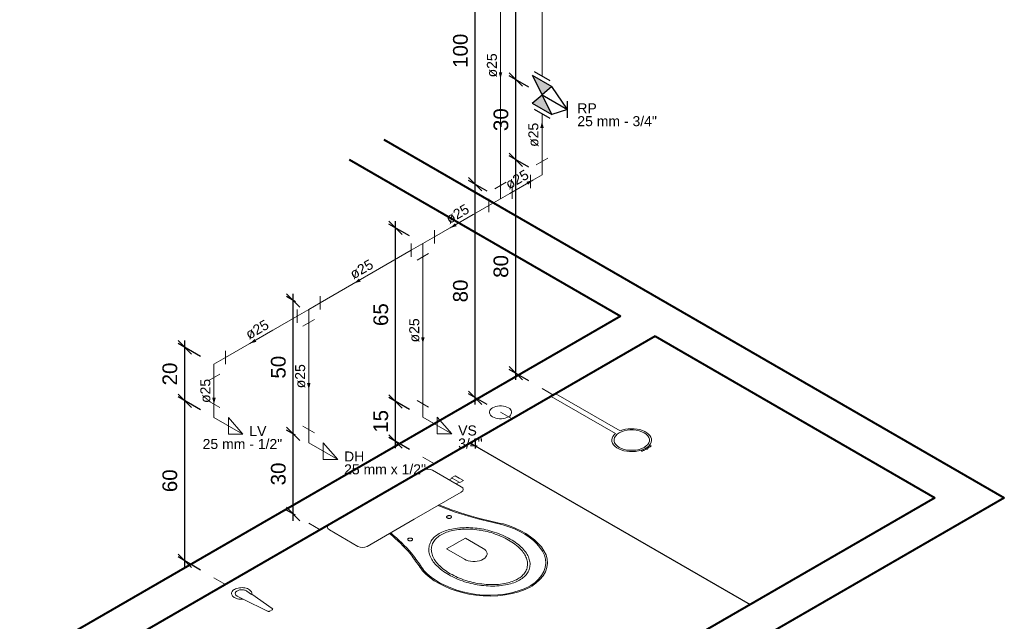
# Model space of a CAD drawing. Header units: millimetres. Extents: x -1906.6 to -1891.9, y -4206.1 to -4183.
# Tile 2 of 3: x -1906.6 to -1891.9, y -4200.2 to -4191.2. Entities that reach past the tile are written whole.
import ezdxf

# ---------------------------------------------------------------- set-up
doc = ezdxf.new("R2010")
doc.units = ezdxf.units.MM
doc.header["$MEASUREMENT"] = 0
for name, color, linetype, lineweight in [('AF-Condutos', 4, 'Continuous', 5), ('AF-Conexões', 9, 'Continuous', 5), ('AF-Sentido conduto', 9, 'Continuous', 5), ('AF-Textos conduto', 7, 'Continuous', 5), ('Cotas', 1, 'Continuous', 5), ('MB_ALVENARIA', 7, 'Continuous', 40), ('MB_MOBILIÁRIO', 8, 'Continuous', 13), ('Nível 1', 7, 'Continuous', 5), ('Texto da cota', 7, 'Continuous', 5), ('Textos', 7, 'Continuous', 5)]:
    doc.layers.add(name, color=color, linetype=linetype, lineweight=lineweight)
for name, color, linetype in [('ARQ-PISO', 8, 'Continuous'), ('Simbolos', 5, 'Continuous'), ('Simbolos_int', 2, 'Continuous')]:
    doc.layers.add(name, color=color, linetype=linetype)
doc.styles.add('Arial', font='arial.ttf')
doc.dimstyles.new('UM_25.000000', dxfattribs={"dimtxt": 0.18, "dimasz": 0.2, "dimexe": 0.1, "dimexo": 0.2, "dimgap": 0, "dimtad": 1, "dimtih": 1, "dimtoh": 1, "dimdec": 1, "dimlfac": 25, "dimzin": 0, "dimdsep": 46, "dimtxsty": 'Standard', "dimcen": 0.09, "dimdle": 0.1, "dimadec": 1, "dimazin": 2, "dimtfac": 1, "dimtdec": 4, "dimtofl": 0, "dimtmove": 0, "dimatfit": 3, "dimfxl": 1, "dimtolj": 1, "dimarcsym": 0})

# ---------------------------------------------------------------- blocks, each defined once
blk = doc.blocks.new('_Oblique')
at = {"color": 0, "linetype": 'ByBlock', "lineweight": -2}
blk.add_line((-0.5, -0.5), (0.5, 0.5), dxfattribs=at)
blk = doc.blocks.new('*D6')
at = {"layer": 'Cotas', "color": 0, "lineweight": -2, "transparency": 16777216}
for p, q in [((-1903.922, -4197.04), (-1904.261, -4196.844)), ((-1904.161, -4199.402), (-1904.161, -4196.802)), ((-1903.922, -4199.44), (-1904.261, -4199.244))]:
    blk.add_line(p, q, dxfattribs=at)
at = {"layer": 'Defpoints', "color": 0, "transparency": 16777216}
for p in [(-1904.161, -4196.902), (-1903.722, -4197.155), (-1903.722, -4199.555)]:
    blk.add_point(p, dxfattribs=at)
at = {"layer": 'Cotas', "color": 0, "lineweight": -2, "transparency": 16777216, "xscale": 0.2, "yscale": 0.2, "zscale": 0.2}
for p, rotation in [((-1904.161, -4196.902), 90), ((-1904.161, -4199.302), 270)]:
    blk.add_blockref('_Oblique', p, dxfattribs=dict(at, rotation=rotation))
blk = doc.blocks.new('*D7')
at = {"layer": 'Cotas', "color": 0, "lineweight": -2, "transparency": 16777216}
for p, q in [((-1904.161, -4197.002), (-1904.161, -4196.002)), ((-1903.922, -4196.24), (-1904.261, -4196.044)), ((-1903.922, -4197.04), (-1904.261, -4196.844))]:
    blk.add_line(p, q, dxfattribs=at)
at = {"layer": 'Defpoints', "color": 0, "transparency": 16777216}
for p in [(-1904.161, -4196.102), (-1903.722, -4196.355), (-1903.722, -4197.155)]:
    blk.add_point(p, dxfattribs=at)
at = {"layer": 'Cotas', "color": 0, "lineweight": -2, "transparency": 16777216, "xscale": 0.2, "yscale": 0.2, "zscale": 0.2}
for p, rotation in [((-1904.161, -4196.102), 90), ((-1904.161, -4196.902), 270)]:
    blk.add_blockref('_Oblique', p, dxfattribs=dict(at, rotation=rotation))
blk = doc.blocks.new('*D8')
at = {"layer": 'Cotas', "color": 0, "lineweight": -2, "transparency": 16777216}
for p, q in [((-1902.501, -4197.42), (-1902.635, -4197.342)), ((-1902.535, -4198.7), (-1902.535, -4197.3)), ((-1902.501, -4198.62), (-1902.635, -4198.542))]:
    blk.add_line(p, q, dxfattribs=at)
at = {"layer": 'Defpoints', "color": 0, "transparency": 16777216}
for p in [(-1902.535, -4197.4), (-1902.301, -4197.535), (-1902.301, -4198.735)]:
    blk.add_point(p, dxfattribs=at)
at = {"layer": 'Cotas', "color": 0, "lineweight": -2, "transparency": 16777216, "xscale": 0.2, "yscale": 0.2, "zscale": 0.2}
for p, rotation in [((-1902.535, -4197.4), 90), ((-1902.535, -4198.6), 270)]:
    blk.add_blockref('_Oblique', p, dxfattribs=dict(at, rotation=rotation))
blk = doc.blocks.new('*D9')
at = {"layer": 'Cotas', "color": 0, "lineweight": -2, "transparency": 16777216}
for p, q in [((-1902.501, -4195.42), (-1902.635, -4195.342)), ((-1902.535, -4197.5), (-1902.535, -4195.3)), ((-1902.501, -4197.42), (-1902.635, -4197.342))]:
    blk.add_line(p, q, dxfattribs=at)
at = {"layer": 'Defpoints', "color": 0, "transparency": 16777216}
for p in [(-1902.535, -4195.4), (-1902.301, -4195.535), (-1902.301, -4197.535)]:
    blk.add_point(p, dxfattribs=at)
at = {"layer": 'Cotas', "color": 0, "lineweight": -2, "transparency": 16777216, "xscale": 0.2, "yscale": 0.2, "zscale": 0.2}
for p, rotation in [((-1902.535, -4195.4), 90), ((-1902.535, -4197.4), 270)]:
    blk.add_blockref('_Oblique', p, dxfattribs=dict(at, rotation=rotation))
blk = doc.blocks.new('*D10')
at = {"layer": 'Cotas', "color": 0, "lineweight": -2, "transparency": 16777216}
for p, q in [((-1900.791, -4197.032), (-1901.1, -4196.854)), ((-1901, -4197.612), (-1901, -4196.812)), ((-1900.791, -4197.632), (-1901.1, -4197.454))]:
    blk.add_line(p, q, dxfattribs=at)
at = {"layer": 'Defpoints', "color": 0, "transparency": 16777216}
for p in [(-1901, -4196.912), (-1900.591, -4197.148), (-1900.591, -4197.748)]:
    blk.add_point(p, dxfattribs=at)
at = {"layer": 'Cotas', "color": 0, "lineweight": -2, "transparency": 16777216, "xscale": 0.2, "yscale": 0.2, "zscale": 0.2}
for p, rotation in [((-1901, -4196.912), 90), ((-1901, -4197.512), 270)]:
    blk.add_blockref('_Oblique', p, dxfattribs=dict(at, rotation=rotation))
blk = doc.blocks.new('*D11')
at = {"layer": 'Cotas', "color": 0, "lineweight": -2, "transparency": 16777216}
for p, q in [((-1900.791, -4194.432), (-1901.1, -4194.254)), ((-1901, -4197.012), (-1901, -4194.212)), ((-1900.791, -4197.032), (-1901.1, -4196.854))]:
    blk.add_line(p, q, dxfattribs=at)
at = {"layer": 'Defpoints', "color": 0, "transparency": 16777216}
for p in [(-1901, -4194.312), (-1900.591, -4194.548), (-1900.591, -4197.148)]:
    blk.add_point(p, dxfattribs=at)
at = {"layer": 'Cotas', "color": 0, "lineweight": -2, "transparency": 16777216, "xscale": 0.2, "yscale": 0.2, "zscale": 0.2}
for p, rotation in [((-1901, -4194.312), 90), ((-1901, -4196.912), 270)]:
    blk.add_blockref('_Oblique', p, dxfattribs=dict(at, rotation=rotation))
blk = doc.blocks.new('*D12')
at = {"layer": 'Cotas', "color": 0, "lineweight": -2, "transparency": 16777216}
for p, q in [((-1899.627, -4193.761), (-1899.906, -4193.6)), ((-1899.806, -4196.957), (-1899.806, -4193.557)), ((-1899.627, -4196.961), (-1899.906, -4196.8))]:
    blk.add_line(p, q, dxfattribs=at)
at = {"layer": 'Defpoints', "color": 0, "transparency": 16777216}
for p in [(-1899.806, -4193.657), (-1899.427, -4193.876), (-1899.427, -4197.076)]:
    blk.add_point(p, dxfattribs=at)
at = {"layer": 'Cotas', "color": 0, "lineweight": -2, "transparency": 16777216, "xscale": 0.2, "yscale": 0.2, "zscale": 0.2}
for p, rotation in [((-1899.806, -4193.657), 90), ((-1899.806, -4196.857), 270)]:
    blk.add_blockref('_Oblique', p, dxfattribs=dict(at, rotation=rotation))
blk = doc.blocks.new('*D13')
at = {"layer": 'Cotas', "color": 0, "lineweight": -2, "transparency": 16777216}
for p, q in [((-1899.627, -4189.761), (-1899.906, -4189.6)), ((-1899.806, -4193.757), (-1899.806, -4189.557)), ((-1899.627, -4193.761), (-1899.906, -4193.6))]:
    blk.add_line(p, q, dxfattribs=at)
at = {"layer": 'Defpoints', "color": 0, "transparency": 16777216}
for p in [(-1899.806, -4189.657), (-1899.427, -4189.876), (-1899.427, -4193.876)]:
    blk.add_point(p, dxfattribs=at)
at = {"layer": 'Cotas', "color": 0, "lineweight": -2, "transparency": 16777216, "xscale": 0.2, "yscale": 0.2, "zscale": 0.2}
for p, rotation in [((-1899.806, -4189.657), 90), ((-1899.806, -4193.657), 270)]:
    blk.add_blockref('_Oblique', p, dxfattribs=dict(at, rotation=rotation))
blk = doc.blocks.new('*D15')
at = {"layer": 'Cotas', "color": 0, "lineweight": -2, "transparency": 16777216}
for p, q in [((-1899.199, -4196.59), (-1899.199, -4193.19)), ((-1899.005, -4193.402), (-1899.299, -4193.232)), ((-1899.005, -4196.602), (-1899.299, -4196.432))]:
    blk.add_line(p, q, dxfattribs=at)
at = {"layer": 'Defpoints', "color": 0, "transparency": 16777216}
for p in [(-1899.199, -4193.29), (-1898.805, -4193.517), (-1898.805, -4196.717)]:
    blk.add_point(p, dxfattribs=at)
at = {"layer": 'Cotas', "color": 0, "lineweight": -2, "transparency": 16777216, "xscale": 0.2, "yscale": 0.2, "zscale": 0.2}
for p, rotation in [((-1899.199, -4193.29), 90), ((-1899.199, -4196.49), 270)]:
    blk.add_blockref('_Oblique', p, dxfattribs=dict(at, rotation=rotation))
blk = doc.blocks.new('*D16')
at = {"layer": 'Cotas', "color": 0, "lineweight": -2, "transparency": 16777216}
for p, q in [((-1899.005, -4192.202), (-1899.299, -4192.032)), ((-1899.199, -4193.39), (-1899.199, -4191.99)), ((-1899.005, -4193.402), (-1899.299, -4193.232))]:
    blk.add_line(p, q, dxfattribs=at)
at = {"layer": 'Defpoints', "color": 0, "transparency": 16777216}
for p in [(-1899.199, -4192.09), (-1898.805, -4192.317), (-1898.805, -4193.517)]:
    blk.add_point(p, dxfattribs=at)
at = {"layer": 'Cotas', "color": 0, "lineweight": -2, "transparency": 16777216, "xscale": 0.2, "yscale": 0.2, "zscale": 0.2}
for p, rotation in [((-1899.199, -4192.09), 90), ((-1899.199, -4193.29), 270)]:
    blk.add_blockref('_Oblique', p, dxfattribs=dict(at, rotation=rotation))
blk = doc.blocks.new('*D17')
at = {"layer": 'Cotas', "color": 0, "lineweight": -2, "transparency": 16777216}
for p, q in [((-1899.005, -4188.202), (-1899.299, -4188.032)), ((-1899.199, -4192.19), (-1899.199, -4187.99)), ((-1899.005, -4192.202), (-1899.299, -4192.032))]:
    blk.add_line(p, q, dxfattribs=at)
at = {"layer": 'Defpoints', "color": 0, "transparency": 16777216}
for p in [(-1899.199, -4188.09), (-1898.805, -4188.317), (-1898.805, -4192.317)]:
    blk.add_point(p, dxfattribs=at)
at = {"layer": 'Cotas', "color": 0, "lineweight": -2, "transparency": 16777216, "xscale": 0.2, "yscale": 0.2, "zscale": 0.2}
for p, rotation in [((-1899.199, -4188.09), 90), ((-1899.199, -4192.09), 270)]:
    blk.add_blockref('_Oblique', p, dxfattribs=dict(at, rotation=rotation))

msp = doc.modelspace()

# ---------------------------------------------------------------- hatches: boundary and pattern name
at = {"layer": 'AF-Sentido conduto', "linetype": 'Continuous'}
for points in [[(-1899.4274, -4192.076), (-1899.4015, -4191.9795), (-1899.4533, -4191.9795)], [(-1898.8055, -4192.717), (-1898.8314, -4192.8136), (-1898.7796, -4192.8136)], [(-1898.9432, -4193.5965), (-1899.0398, -4193.6224), (-1899.0139, -4193.6672)], [(-1900.1825, -4194.312), (-1900.0859, -4194.2861), (-1900.1118, -4194.2413)], [(-1901.6193, -4195.1415), (-1901.5227, -4195.1156), (-1901.5486, -4195.0708)], [(-1903.1846, -4196.0453), (-1903.088, -4196.0194), (-1903.1139, -4195.9746)], [(-1900.5912, -4196.048), (-1900.5653, -4195.9514), (-1900.6171, -4195.9514)], [(-1902.301, -4196.7351), (-1902.2751, -4196.6385), (-1902.3269, -4196.6385)], [(-1903.7218, -4196.9554), (-1903.696, -4196.8588), (-1903.7477, -4196.8588)]]:
    msp.add_hatch(color=256, dxfattribs=at).paths.add_polyline_path(points)
at = {"layer": 'Simbolos', "linetype": 'Continuous'}
for points in [[(-1898.9507, -4192.0231), (-1898.6597, -4192.1911), (-1898.8049, -4192.3173)], [(-1898.8049, -4192.3173), (-1898.9507, -4192.4431), (-1898.6597, -4192.6111)]]:
    msp.add_hatch(color=256, dxfattribs=at).paths.add_polyline_path(points)

# ---------------------------------------------------------------- linework, layer by layer
at = {"layer": 'AF-Condutos'}
for p, q in [((-1898.8055, -4192.0342), (-1898.8055, -4188.517)), ((-1899.4274, -4190.1588), (-1899.4274, -4193.676)), ((-1898.8055, -4193.317), (-1898.8055, -4192.5998)), ((-1899.2542, -4193.776), (-1898.9787, -4193.617)), ((-1899.6006, -4193.976), (-1900.418, -4194.448)), ((-1900.7644, -4194.648), (-1902.1278, -4195.4351)), ((-1900.5912, -4194.748), (-1900.5912, -4196.948)), ((-1902.4742, -4195.6351), (-1903.5486, -4196.2554)), ((-1902.301, -4195.7351), (-1902.301, -4197.3351)), ((-1903.7218, -4196.5554), (-1903.7218, -4196.9554))]:
    msp.add_line(p, q, dxfattribs=at)
at = {"layer": 'AF-Conexões'}
for p, q in [((-1898.7189, -4193.267), (-1898.8921, -4193.367)), ((-1898.8055, -4193.517), (-1898.8055, -4193.317)), ((-1898.9787, -4193.517), (-1898.9787, -4193.717)), ((-1898.8055, -4193.517), (-1898.9787, -4193.617)), ((-1899.3408, -4193.626), (-1899.514, -4193.726)), ((-1899.4274, -4193.876), (-1899.4274, -4193.676)), ((-1899.4274, -4193.876), (-1899.2542, -4193.776)), ((-1899.2542, -4193.876), (-1899.2542, -4193.676)), ((-1899.6006, -4193.876), (-1899.6006, -4194.076)), ((-1899.4274, -4193.876), (-1899.6006, -4193.976)), ((-1900.418, -4194.548), (-1900.418, -4194.348)), ((-1900.7644, -4194.548), (-1900.7644, -4194.748)), ((-1900.5912, -4194.548), (-1900.7644, -4194.648)), ((-1900.5912, -4194.548), (-1900.418, -4194.448)), ((-1900.5912, -4194.548), (-1900.5912, -4194.748)), ((-1900.6778, -4194.798), (-1900.5046, -4194.698)), ((-1902.301, -4195.5351), (-1902.1278, -4195.4351)), ((-1902.1278, -4195.5351), (-1902.1278, -4195.3351)), ((-1902.4742, -4195.5351), (-1902.4742, -4195.7351)), ((-1902.301, -4195.5351), (-1902.4742, -4195.6351)), ((-1902.301, -4195.5351), (-1902.301, -4195.7351)), ((-1902.3876, -4195.7851), (-1902.2144, -4195.6851)), ((-1903.5486, -4196.3554), (-1903.5486, -4196.1554)), ((-1903.7218, -4196.3554), (-1903.5486, -4196.2554)), ((-1903.7218, -4196.3554), (-1903.7218, -4196.5554)), ((-1903.8084, -4196.6054), (-1903.6352, -4196.5054)), ((-1903.8084, -4196.9054), (-1903.6352, -4197.0054)), ((-1900.6778, -4196.898), (-1900.5046, -4196.998)), ((-1903.7218, -4197.1554), (-1903.7218, -4196.9554)), ((-1900.5912, -4197.148), (-1900.5912, -4196.948)), ((-1903.7218, -4197.1554), (-1903.2888, -4197.4054)), ((-1903.2888, -4197.4054), (-1903.5053, -4197.1554)), ((-1903.5053, -4197.1554), (-1903.5053, -4197.4054)), ((-1900.5912, -4197.148), (-1900.1582, -4197.398)), ((-1900.1582, -4197.398), (-1900.3747, -4197.148)), ((-1900.3747, -4197.148), (-1900.3747, -4197.398)), ((-1902.3876, -4197.2851), (-1902.2144, -4197.3851)), ((-1902.301, -4197.5351), (-1902.301, -4197.3351)), ((-1903.5053, -4197.4054), (-1903.2888, -4197.4054)), ((-1900.3747, -4197.398), (-1900.1582, -4197.398)), ((-1902.301, -4197.5351), (-1901.868, -4197.7851)), ((-1901.868, -4197.7851), (-1902.0845, -4197.5351)), ((-1902.0845, -4197.5351), (-1902.0845, -4197.7851)), ((-1902.0845, -4197.7851), (-1901.868, -4197.7851))]:
    msp.add_line(p, q, dxfattribs=at)
at = {"layer": 'AF-Sentido conduto'}
for points in [[(-1899.4274, -4191.676), (-1899.4274, -4192.076)], [(-1898.8055, -4193.117), (-1898.8055, -4192.717)], [(-1899.2896, -4193.7965), (-1898.9432, -4193.5965)], [(-1899.8361, -4194.112), (-1900.1825, -4194.312)], [(-1901.2729, -4194.9415), (-1901.6193, -4195.1415)], [(-1900.5912, -4195.648), (-1900.5912, -4196.048)], [(-1902.8382, -4195.8453), (-1903.1846, -4196.0453)], [(-1902.301, -4196.3351), (-1902.301, -4196.7351)], [(-1903.7218, -4196.5554), (-1903.7218, -4196.9554)]]:
    msp.add_lwpolyline(points, dxfattribs=at)
at = {"layer": 'ARQ-PISO'}
msp.add_lwpolyline([(-1899.8787, -4197.5366), (-1895.6871, -4199.9566)], dxfattribs=at)
at = {"layer": 'MB_ALVENARIA'}
for p, q in [((-1901.1758, -4192.9877), (-1891.8766, -4198.3566)), ((-1901.6954, -4193.2877), (-1897.627, -4195.6366)), ((-1891.8766, -4198.3566), (-1902.5659, -4204.528))]:
    msp.add_line(p, q, dxfattribs=at)
for points in [[(-1897.627, -4195.6366), (-1906.6337, -4200.8366)], [(-1897.1074, -4195.9366), (-1905.5945, -4200.8366)], [(-1897.1074, -4195.9366), (-1892.9159, -4198.3566)], [(-1892.9159, -4198.3566), (-1901.4029, -4203.2566)]]:
    msp.add_lwpolyline(points, dxfattribs=at)
at = {"layer": 'MB_MOBILIÁRIO'}
for p, q in [((-1898.6667, -4196.8368), (-1898.5974, -4196.7968)), ((-1897.7032, -4197.3931), (-1898.6667, -4196.8368)), ((-1897.6339, -4197.3531), (-1898.5974, -4196.7968)), ((-1897.321, -4197.6448), (-1897.3078, -4197.6592)), ((-1897.2279, -4197.6275), (-1897.2503, -4197.6146)), ((-1897.2279, -4197.6275), (-1897.2503, -4197.6146)), ((-1897.1712, -4197.5805), (-1897.197, -4197.5727)), ((-1900.5841, -4197.9438), (-1901.995, -4198.7585)), ((-1903.3635, -4199.8364), (-1903.2839, -4199.8757)), ((-1903.2285, -4199.7584), (-1903.1605, -4199.8043)), ((-1903.1565, -4199.8033), (-1902.8476, -4200.0155)), ((-1903.2839, -4199.8757), (-1902.9184, -4200.0563)), ((-1902.8489, -4200.0346), (-1902.8851, -4200.0556))]:
    msp.add_line(p, q, dxfattribs=at)
for points in [[(-1897.6484, -4197.6013), (-1897.613, -4197.6184), (-1897.5729, -4197.6318), (-1897.5295, -4197.6409), (-1897.484, -4197.6455), (-1897.4378, -4197.6455), (-1897.3922, -4197.6409), (-1897.3488, -4197.6318), (-1897.3088, -4197.6184), (-1897.2734, -4197.6013), (-1897.2437, -4197.5808), (-1897.2205, -4197.5577), (-1897.2047, -4197.5326), (-1897.1967, -4197.5064), (-1897.1967, -4197.4797), (-1897.2047, -4197.4534), (-1897.2205, -4197.4283), (-1897.2437, -4197.4052), (-1897.2734, -4197.3848), (-1897.3088, -4197.3676), (-1897.3488, -4197.3543), (-1897.3922, -4197.3451), (-1897.4378, -4197.3405), (-1897.484, -4197.3405), (-1897.5295, -4197.3451), (-1897.5729, -4197.3543), (-1897.613, -4197.3676), (-1897.6484, -4197.3848), (-1897.6781, -4197.4052), (-1897.7012, -4197.4283), (-1897.717, -4197.4534), (-1897.725, -4197.4797), (-1897.725, -4197.5064), (-1897.717, -4197.5326), (-1897.7012, -4197.5577), (-1897.6781, -4197.5808), (-1897.6484, -4197.6013)], [(-1897.197, -4197.5727), (-1897.1795, -4197.5493), (-1897.1682, -4197.5246), (-1897.1633, -4197.4993), (-1897.165, -4197.4738), (-1897.1731, -4197.4487), (-1897.1876, -4197.4246), (-1897.2082, -4197.402), (-1897.2343, -4197.3815), (-1897.2653, -4197.3633), (-1897.3007, -4197.3481), (-1897.3396, -4197.336), (-1897.3812, -4197.3273), (-1897.4245, -4197.3224), (-1897.4687, -4197.3211), (-1897.5126, -4197.3237), (-1897.5554, -4197.33), (-1897.5962, -4197.3398), (-1897.6339, -4197.3531)], [(-1897.7032, -4197.3931), (-1897.7262, -4197.415), (-1897.7433, -4197.4385), (-1897.7542, -4197.4633), (-1897.7586, -4197.4888), (-1897.7564, -4197.5143), (-1897.7476, -4197.5394), (-1897.7325, -4197.5634), (-1897.7114, -4197.5859), (-1897.6848, -4197.6063), (-1897.6532, -4197.6243), (-1897.6174, -4197.6393), (-1897.5781, -4197.6511), (-1897.5361, -4197.6594), (-1897.4926, -4197.664), (-1897.4483, -4197.6648), (-1897.4043, -4197.6618), (-1897.3616, -4197.6551), (-1897.321, -4197.6448)], [(-1897.321, -4197.6448), (-1897.3038, -4197.6391), (-1897.2873, -4197.6327), (-1897.2716, -4197.6257), (-1897.2567, -4197.6182), (-1897.2427, -4197.61), (-1897.2297, -4197.6014), (-1897.2177, -4197.5922), (-1897.2068, -4197.5827), (-1897.197, -4197.5727)], [(-1897.2279, -4197.6275), (-1897.2375, -4197.6299), (-1897.247, -4197.6327), (-1897.2562, -4197.6357), (-1897.265, -4197.639), (-1897.2736, -4197.6425), (-1897.2817, -4197.6464), (-1897.2895, -4197.6505), (-1897.2969, -4197.6548), (-1897.3039, -4197.6594)], [(-1897.1708, -4197.5828), (-1897.179, -4197.5868), (-1897.1868, -4197.5912), (-1897.1942, -4197.5957), (-1897.2011, -4197.6005), (-1897.2075, -4197.6056), (-1897.2134, -4197.6108), (-1897.2188, -4197.6162), (-1897.2236, -4197.6218), (-1897.2279, -4197.6275)], [(-1897.1708, -4197.5828), (-1897.1706, -4197.5827), (-1897.1704, -4197.5826), (-1897.1703, -4197.5824), (-1897.1702, -4197.5823), (-1897.1701, -4197.5822), (-1897.17, -4197.582), (-1897.17, -4197.5819), (-1897.1699, -4197.5817), (-1897.1699, -4197.5816), (-1897.17, -4197.5814), (-1897.1701, -4197.5813), (-1897.1702, -4197.5811), (-1897.1703, -4197.581), (-1897.1704, -4197.5809), (-1897.1706, -4197.5808), (-1897.1708, -4197.5807), (-1897.171, -4197.5806), (-1897.1712, -4197.5805)], [(-1897.3078, -4197.6592), (-1897.3077, -4197.6593), (-1897.3075, -4197.6594), (-1897.3073, -4197.6595), (-1897.3071, -4197.6596), (-1897.3069, -4197.6597), (-1897.3067, -4197.6598), (-1897.3065, -4197.6598), (-1897.3062, -4197.6599), (-1897.3059, -4197.6599), (-1897.3057, -4197.6599), (-1897.3054, -4197.6599), (-1897.3052, -4197.6599), (-1897.3049, -4197.6598), (-1897.3047, -4197.6598), (-1897.3045, -4197.6597), (-1897.3042, -4197.6596), (-1897.3041, -4197.6595), (-1897.3039, -4197.6594)], [(-1900.5841, -4197.9438), (-1900.5841, -4197.9438), (-1900.5518, -4197.931), (-1900.5146, -4197.9267), (-1900.4774, -4197.931), (-1900.4452, -4197.9438), (-1900.0162, -4198.1915), (-1900.0162, -4198.1915), (-1899.9939, -4198.2101), (-1899.9864, -4198.2316), (-1899.9939, -4198.2531), (-1900.0162, -4198.2717), (-1900.7204, -4198.6783)], [(-1900.036, -4198.1285), (-1899.984, -4198.0985), (-1900.046, -4198.0627), (-1900.1079, -4198.0269), (-1900.16, -4198.0569), (-1900.1501, -4198.0627), (-1900.1947, -4198.0884)], [(-1900.1501, -4198.0627), (-1900.046, -4198.1228)], [(-1900.046, -4198.1228), (-1900.0906, -4198.1486)], [(-1900.036, -4198.1285), (-1900.046, -4198.1228)], [(-1900.3634, -4198.475), (-1900.3634, -4198.475), (-1900.3665, -4198.4739)], [(-1900.3634, -4198.475), (-1900.3005, -4198.5), (-1900.2368, -4198.5243), (-1900.1722, -4198.5478), (-1900.1069, -4198.5706), (-1900.0407, -4198.5925), (-1899.9738, -4198.6138), (-1899.9061, -4198.6342), (-1899.8378, -4198.6538), (-1899.7687, -4198.6726)], [(-1900.35, -4198.464), (-1900.2875, -4198.4889), (-1900.2242, -4198.513), (-1900.16, -4198.5364), (-1900.0951, -4198.559), (-1900.0293, -4198.5809), (-1899.9628, -4198.6019), (-1899.8956, -4198.6222), (-1899.8276, -4198.6417), (-1899.759, -4198.6604)], [(-1901.995, -4198.7585), (-1901.995, -4198.7585), (-1902.0173, -4198.7771), (-1902.0223, -4198.7971), (-1902.0149, -4198.8186), (-1901.9925, -4198.8372), (-1901.5635, -4199.0849), (-1901.5635, -4199.0849), (-1901.5313, -4199.0978), (-1901.4941, -4199.1021), (-1901.4594, -4199.0992), (-1901.4272, -4199.0863), (-1900.7204, -4198.6783)], [(-1900.2245, -4198.6597), (-1900.2196, -4198.6621), (-1900.214, -4198.6639), (-1900.208, -4198.6652), (-1900.2017, -4198.6658), (-1900.1952, -4198.6658), (-1900.1889, -4198.6652), (-1900.1829, -4198.6639), (-1900.1773, -4198.6621), (-1900.1724, -4198.6597), (-1900.1683, -4198.6568), (-1900.1651, -4198.6536), (-1900.1629, -4198.6501), (-1900.1618, -4198.6465), (-1900.1618, -4198.6428), (-1900.1629, -4198.6391), (-1900.1651, -4198.6357), (-1900.1683, -4198.6324), (-1900.1724, -4198.6296), (-1900.1773, -4198.6272), (-1900.1829, -4198.6254), (-1900.1889, -4198.6241), (-1900.1952, -4198.6235), (-1900.2017, -4198.6235), (-1900.208, -4198.6241), (-1900.214, -4198.6254), (-1900.2196, -4198.6272), (-1900.2245, -4198.6296), (-1900.2286, -4198.6324), (-1900.2318, -4198.6357), (-1900.234, -4198.6391), (-1900.2351, -4198.6428), (-1900.2351, -4198.6465), (-1900.234, -4198.6501), (-1900.2318, -4198.6536), (-1900.2286, -4198.6568), (-1900.2245, -4198.6597)], [(-1899.7687, -4198.6726), (-1899.727, -4198.6826), (-1899.6852, -4198.6926), (-1899.6434, -4198.7026), (-1899.6016, -4198.7126), (-1899.5598, -4198.7225), (-1899.518, -4198.7325), (-1899.4762, -4198.7424), (-1899.4344, -4198.7524), (-1899.3926, -4198.7623)], [(-1899.759, -4198.6604), (-1899.7174, -4198.6704), (-1899.6757, -4198.6804), (-1899.634, -4198.6903), (-1899.5923, -4198.7003), (-1899.5506, -4198.7102), (-1899.5089, -4198.7201), (-1899.4672, -4198.7301), (-1899.4255, -4198.74), (-1899.3837, -4198.7499)], [(-1900.346, -4198.8945), (-1900.3258, -4198.8834), (-1900.3045, -4198.873), (-1900.2823, -4198.8633), (-1900.2592, -4198.8543), (-1900.2353, -4198.8461), (-1900.2106, -4198.8386), (-1900.1852, -4198.8319), (-1900.1593, -4198.8261), (-1900.1328, -4198.8211), (-1900.1328, -4198.8211), (-1900.1328, -4198.8211), (-1900.1328, -4198.8211), (-1900.1014, -4198.8161), (-1900.0696, -4198.812), (-1900.0375, -4198.8088), (-1900.0052, -4198.8064), (-1899.9728, -4198.8049), (-1899.9402, -4198.8043), (-1899.9077, -4198.8046), (-1899.8752, -4198.8057), (-1899.8428, -4198.8077), (-1899.8428, -4198.8077), (-1899.8428, -4198.8077), (-1899.8428, -4198.8077), (-1899.8095, -4198.8106), (-1899.7764, -4198.8143), (-1899.7437, -4198.8187), (-1899.7112, -4198.8238), (-1899.6791, -4198.8296), (-1899.6474, -4198.8361), (-1899.6161, -4198.8434), (-1899.5854, -4198.8513), (-1899.5552, -4198.8599), (-1899.5552, -4198.8599), (-1899.5552, -4198.8599), (-1899.5552, -4198.8599), (-1899.5219, -4198.8703), (-1899.4892, -4198.8813), (-1899.4572, -4198.893), (-1899.4259, -4198.9053), (-1899.3954, -4198.9182), (-1899.3656, -4198.9317), (-1899.3367, -4198.9458), (-1899.3086, -4198.9604), (-1899.2814, -4198.9756), (-1899.2814, -4198.9756), (-1899.2814, -4198.9756), (-1899.2814, -4198.9756), (-1899.2551, -4198.9913), (-1899.2297, -4199.0075), (-1899.2053, -4199.0242), (-1899.1819, -4199.0414), (-1899.1596, -4199.0591), (-1899.1383, -4199.0771), (-1899.1181, -4199.0956), (-1899.099, -4199.1145), (-1899.081, -4199.1337), (-1899.081, -4199.1337), (-1899.081, -4199.1337), (-1899.081, -4199.1337), (-1899.0661, -4199.1511), (-1899.0524, -4199.1689), (-1899.0398, -4199.1869), (-1899.0285, -4199.2052), (-1899.0184, -4199.2237), (-1899.0096, -4199.2425), (-1899.002, -4199.2614), (-1898.9957, -4199.2805), (-1898.9906, -4199.2997), (-1898.9906, -4199.2997), (-1898.9906, -4199.2997), (-1898.9906, -4199.2997), (-1898.9871, -4199.3184), (-1898.9851, -4199.3372), (-1898.9847, -4199.356), (-1898.9857, -4199.3748), (-1898.9883, -4199.3935), (-1898.9924, -4199.4122), (-1898.998, -4199.4307), (-1899.0051, -4199.449), (-1899.0137, -4199.4672), (-1899.0137, -4199.4672), (-1899.0137, -4199.4672), (-1899.0137, -4199.4672), (-1899.0224, -4199.4825), (-1899.0326, -4199.4974), (-1899.0441, -4199.5121), (-1899.057, -4199.5263), (-1899.0713, -4199.5401), (-1899.0869, -4199.5535), (-1899.1037, -4199.5663), (-1899.1217, -4199.5786), (-1899.1409, -4199.5903), (-1899.1409, -4199.5903), (-1899.1409, -4199.5903), (-1899.1409, -4199.5903), (-1899.1611, -4199.6013), (-1899.1824, -4199.6117), (-1899.2046, -4199.6214), (-1899.2277, -4199.6304), (-1899.2516, -4199.6386), (-1899.2763, -4199.6461), (-1899.3016, -4199.6528), (-1899.3276, -4199.6586), (-1899.3541, -4199.6637), (-1899.3541, -4199.6637), (-1899.3541, -4199.6637), (-1899.3541, -4199.6637), (-1899.3855, -4199.6686), (-1899.4172, -4199.6727), (-1899.4493, -4199.676), (-1899.4816, -4199.6783), (-1899.5141, -4199.6798), (-1899.5466, -4199.6804), (-1899.5792, -4199.6802), (-1899.6117, -4199.679), (-1899.6441, -4199.677), (-1899.6441, -4199.677), (-1899.6441, -4199.677), (-1899.6441, -4199.677), (-1899.6774, -4199.6741), (-1899.7104, -4199.6704), (-1899.7432, -4199.6661), (-1899.7757, -4199.6609), (-1899.8078, -4199.6551), (-1899.8395, -4199.6486), (-1899.8707, -4199.6414), (-1899.9014, -4199.6334), (-1899.9316, -4199.6248), (-1899.9316, -4199.6248), (-1899.9316, -4199.6248), (-1899.9316, -4199.6248), (-1899.9649, -4199.6144), (-1899.9976, -4199.6034), (-1900.0296, -4199.5917), (-1900.0609, -4199.5795), (-1900.0915, -4199.5665), (-1900.1212, -4199.553), (-1900.1502, -4199.539), (-1900.1783, -4199.5243), (-1900.2055, -4199.5091), (-1900.2055, -4199.5091), (-1900.2055, -4199.5091), (-1900.2055, -4199.5091), (-1900.2318, -4199.4934), (-1900.2572, -4199.4772), (-1900.2816, -4199.4605), (-1900.3049, -4199.4433), (-1900.3273, -4199.4257), (-1900.3486, -4199.4076), (-1900.3688, -4199.3891), (-1900.3879, -4199.3702), (-1900.4059, -4199.351), (-1900.4059, -4199.351), (-1900.4059, -4199.351), (-1900.4059, -4199.351), (-1900.4208, -4199.3336), (-1900.4345, -4199.3159), (-1900.447, -4199.2978), (-1900.4584, -4199.2795), (-1900.4684, -4199.261), (-1900.4773, -4199.2422), (-1900.4849, -4199.2233), (-1900.4912, -4199.2042), (-1900.4962, -4199.185), (-1900.4962, -4199.185), (-1900.4962, -4199.185), (-1900.4962, -4199.185), (-1900.4998, -4199.1663), (-1900.5017, -4199.1475), (-1900.5022, -4199.1287), (-1900.5011, -4199.11), (-1900.4985, -4199.0912), (-1900.4944, -4199.0726), (-1900.4888, -4199.054), (-1900.4817, -4199.0357), (-1900.4732, -4199.0176), (-1900.4732, -4199.0176), (-1900.4732, -4199.0176), (-1900.4732, -4199.0176), (-1900.4644, -4199.0023), (-1900.4543, -4198.9873), (-1900.4427, -4198.9727), (-1900.4298, -4198.9584), (-1900.4155, -4198.9446), (-1900.4, -4198.9313), (-1900.3832, -4198.9184), (-1900.3652, -4198.9062), (-1900.346, -4198.8945), (-1900.346, -4198.8945), (-1900.346, -4198.8945)], [(-1900.3178, -4198.9107), (-1900.2989, -4198.9004), (-1900.279, -4198.8907), (-1900.2583, -4198.8816), (-1900.2367, -4198.8732), (-1900.2143, -4198.8655), (-1900.1912, -4198.8585), (-1900.1675, -4198.8523), (-1900.1433, -4198.8468), (-1900.1185, -4198.8421), (-1900.1185, -4198.8421), (-1900.1185, -4198.8421), (-1900.1185, -4198.8421), (-1900.0887, -4198.8374), (-1900.0586, -4198.8335), (-1900.0283, -4198.8304), (-1899.9977, -4198.8282), (-1899.9669, -4198.8268), (-1899.9361, -4198.8262), (-1899.9052, -4198.8265), (-1899.8744, -4198.8275), (-1899.8438, -4198.8295), (-1899.8438, -4198.8295), (-1899.8438, -4198.8295), (-1899.8438, -4198.8295), (-1899.812, -4198.8322), (-1899.7805, -4198.8357), (-1899.7492, -4198.8399), (-1899.7182, -4198.8448), (-1899.6876, -4198.8503), (-1899.6574, -4198.8566), (-1899.6276, -4198.8635), (-1899.5983, -4198.871), (-1899.5695, -4198.8792), (-1899.5695, -4198.8792), (-1899.5695, -4198.8792), (-1899.5695, -4198.8792), (-1899.5375, -4198.8892), (-1899.5062, -4198.8998), (-1899.4755, -4198.911), (-1899.4454, -4198.9228), (-1899.4161, -4198.9351), (-1899.3876, -4198.9481), (-1899.3598, -4198.9616), (-1899.3328, -4198.9756), (-1899.3067, -4198.9902), (-1899.3067, -4198.9902), (-1899.3067, -4198.9902), (-1899.3067, -4198.9902), (-1899.2815, -4199.0053), (-1899.2571, -4199.0209), (-1899.2337, -4199.0369), (-1899.2113, -4199.0534), (-1899.1899, -4199.0703), (-1899.1694, -4199.0876), (-1899.15, -4199.1054), (-1899.1317, -4199.1235), (-1899.1145, -4199.1419), (-1899.1145, -4199.1419), (-1899.1145, -4199.1419), (-1899.1145, -4199.1419), (-1899.1002, -4199.1585), (-1899.0872, -4199.1755), (-1899.0752, -4199.1927), (-1899.0644, -4199.2101), (-1899.0548, -4199.2278), (-1899.0463, -4199.2457), (-1899.0391, -4199.2638), (-1899.0331, -4199.282), (-1899.0282, -4199.3003), (-1899.0282, -4199.3003), (-1899.0282, -4199.3003), (-1899.0282, -4199.3003), (-1899.0249, -4199.318), (-1899.023, -4199.3358), (-1899.0226, -4199.3536), (-1899.0236, -4199.3714), (-1899.0261, -4199.3891), (-1899.03, -4199.4068), (-1899.0353, -4199.4244), (-1899.042, -4199.4417), (-1899.0501, -4199.4589), (-1899.0501, -4199.4589), (-1899.0501, -4199.4589), (-1899.0501, -4199.4589), (-1899.0583, -4199.4732), (-1899.0677, -4199.4872), (-1899.0786, -4199.5009), (-1899.0906, -4199.5142), (-1899.104, -4199.5271), (-1899.1185, -4199.5396), (-1899.1343, -4199.5516), (-1899.1511, -4199.5631), (-1899.169, -4199.574), (-1899.169, -4199.574), (-1899.169, -4199.574), (-1899.169, -4199.574), (-1899.1879, -4199.5843), (-1899.2078, -4199.5941), (-1899.2286, -4199.6031), (-1899.2502, -4199.6115), (-1899.2726, -4199.6192), (-1899.2956, -4199.6262), (-1899.3193, -4199.6325), (-1899.3436, -4199.6379), (-1899.3684, -4199.6426), (-1899.3684, -4199.6426), (-1899.3684, -4199.6426), (-1899.3684, -4199.6426), (-1899.3981, -4199.6473), (-1899.4282, -4199.6512), (-1899.4586, -4199.6543), (-1899.4892, -4199.6565), (-1899.52, -4199.6579), (-1899.5508, -4199.6585), (-1899.5816, -4199.6583), (-1899.6124, -4199.6572), (-1899.6431, -4199.6553), (-1899.6431, -4199.6553), (-1899.6431, -4199.6553), (-1899.6431, -4199.6553), (-1899.6748, -4199.6525), (-1899.7064, -4199.649), (-1899.7376, -4199.6448), (-1899.7686, -4199.64), (-1899.7993, -4199.6344), (-1899.8295, -4199.6282), (-1899.8593, -4199.6213), (-1899.8886, -4199.6137), (-1899.9174, -4199.6055), (-1899.9174, -4199.6055), (-1899.9174, -4199.6055), (-1899.9174, -4199.6055), (-1899.9493, -4199.5955), (-1899.9807, -4199.585), (-1900.0114, -4199.5738), (-1900.0414, -4199.562), (-1900.0707, -4199.5496), (-1900.0993, -4199.5366), (-1900.1271, -4199.5231), (-1900.154, -4199.5091), (-1900.1802, -4199.4945), (-1900.1802, -4199.4945), (-1900.1802, -4199.4945), (-1900.1802, -4199.4945), (-1900.2054, -4199.4794), (-1900.2297, -4199.4639), (-1900.2531, -4199.4478), (-1900.2756, -4199.4313), (-1900.297, -4199.4144), (-1900.3174, -4199.3971), (-1900.3368, -4199.3794), (-1900.3552, -4199.3612), (-1900.3724, -4199.3428), (-1900.3724, -4199.3428), (-1900.3724, -4199.3428), (-1900.3724, -4199.3428), (-1900.3866, -4199.3262), (-1900.3997, -4199.3093), (-1900.4117, -4199.292), (-1900.4225, -4199.2746), (-1900.4321, -4199.2569), (-1900.4405, -4199.239), (-1900.4478, -4199.221), (-1900.4538, -4199.2028), (-1900.4586, -4199.1844), (-1900.4586, -4199.1844), (-1900.4586, -4199.1844), (-1900.4586, -4199.1844), (-1900.4619, -4199.1667), (-1900.4638, -4199.1489), (-1900.4642, -4199.1311), (-1900.4632, -4199.1133), (-1900.4608, -4199.0956), (-1900.4569, -4199.0779), (-1900.4516, -4199.0604), (-1900.4449, -4199.043), (-1900.4367, -4199.0258), (-1900.4367, -4199.0258), (-1900.4367, -4199.0258), (-1900.4367, -4199.0258), (-1900.4286, -4199.0115), (-1900.4191, -4198.9975), (-1900.4083, -4198.9838), (-1900.3962, -4198.9705), (-1900.3829, -4198.9576), (-1900.3683, -4198.9451), (-1900.3526, -4198.9331), (-1900.3358, -4198.9216), (-1900.3178, -4198.9107), (-1900.3178, -4198.9107), (-1900.3178, -4198.9107)], [(-1898.7977, -4199.1548), (-1898.8357, -4199.0997), (-1898.8816, -4199.0465), (-1898.9353, -4198.9959), (-1898.9962, -4198.948), (-1899.0639, -4198.9033), (-1899.138, -4198.8621), (-1899.2178, -4198.8247), (-1899.3029, -4198.7914), (-1899.3926, -4198.7623)], [(-1898.7757, -4199.1504), (-1898.815, -4199.0942), (-1898.8623, -4199.0401), (-1898.9173, -4198.9885), (-1898.9796, -4198.9398), (-1899.0487, -4198.8942), (-1899.1243, -4198.8521), (-1899.2057, -4198.8139), (-1899.2924, -4198.7797), (-1899.3837, -4198.7499)], [(-1900.7514, -4199.2333), (-1900.7838, -4199.1937), (-1900.8176, -4199.1545), (-1900.8527, -4199.1157), (-1900.8892, -4199.0773), (-1900.9271, -4199.0393), (-1900.9662, -4199.0018), (-1901.0067, -4198.9648), (-1901.0485, -4198.9282), (-1901.0916, -4198.8922)], [(-1901.0726, -4198.8844), (-1901.0726, -4198.8844), (-1901.0744, -4198.8826)], [(-1900.7303, -4199.2277), (-1900.7629, -4199.1879), (-1900.7968, -4199.1484), (-1900.8322, -4199.1094), (-1900.8689, -4199.0707), (-1900.907, -4199.0325), (-1900.9465, -4198.9948), (-1900.9872, -4198.9575), (-1901.0292, -4198.9207), (-1901.0726, -4198.8844)], [(-1900.8072, -4198.9961), (-1900.8023, -4198.9985), (-1900.7968, -4199.0004), (-1900.7907, -4199.0016), (-1900.7844, -4199.0023), (-1900.778, -4199.0023), (-1900.7717, -4199.0016), (-1900.7656, -4199.0004), (-1900.7601, -4198.9985), (-1900.7552, -4198.9961), (-1900.751, -4198.9933), (-1900.7478, -4198.9901), (-1900.7456, -4198.9866), (-1900.7445, -4198.9829), (-1900.7445, -4198.9792), (-1900.7456, -4198.9756), (-1900.7478, -4198.9721), (-1900.751, -4198.9689), (-1900.7552, -4198.9661), (-1900.7601, -4198.9637), (-1900.7656, -4198.9618), (-1900.7717, -4198.9605), (-1900.778, -4198.9599), (-1900.7844, -4198.9599), (-1900.7907, -4198.9605), (-1900.7968, -4198.9618), (-1900.8023, -4198.9637), (-1900.8072, -4198.9661), (-1900.8114, -4198.9689), (-1900.8146, -4198.9721), (-1900.8168, -4198.9756), (-1900.8179, -4198.9792), (-1900.8179, -4198.9829), (-1900.8168, -4198.9866), (-1900.8146, -4198.9901), (-1900.8114, -4198.9933), (-1900.8072, -4198.9961)], [(-1899.6864, -4199.1149), (-1899.9542, -4198.9603), (-1900.0956, -4199.0419)], [(-1899.9666, -4199.2767), (-1900.2344, -4199.1221), (-1900.0931, -4199.0405)], [(-1899.9666, -4199.2767), (-1899.9401, -4199.2895), (-1899.9102, -4199.2995), (-1899.8778, -4199.3063), (-1899.8438, -4199.3098), (-1899.8092, -4199.3098), (-1899.7752, -4199.3063), (-1899.7428, -4199.2995), (-1899.7129, -4199.2895), (-1899.6864, -4199.2767), (-1899.6642, -4199.2614), (-1899.6469, -4199.2442), (-1899.6351, -4199.2254), (-1899.6291, -4199.2058), (-1899.6291, -4199.1859), (-1899.6351, -4199.1662), (-1899.6469, -4199.1475), (-1899.6642, -4199.1302), (-1899.6864, -4199.1149)], [(-1900.5964, -4199.45), (-1900.6136, -4199.4259), (-1900.6308, -4199.4019), (-1900.648, -4199.3778), (-1900.6652, -4199.3537), (-1900.6824, -4199.3296), (-1900.6996, -4199.3055), (-1900.7169, -4199.2815), (-1900.7341, -4199.2574), (-1900.7514, -4199.2333)], [(-1900.5749, -4199.4449), (-1900.5921, -4199.4208), (-1900.6094, -4199.3966), (-1900.6266, -4199.3725), (-1900.6438, -4199.3484), (-1900.6611, -4199.3242), (-1900.6784, -4199.3001), (-1900.6957, -4199.276), (-1900.713, -4199.2519), (-1900.7303, -4199.2277)], [(-1898.9822, -4199.679), (-1898.9145, -4199.6304), (-1898.8573, -4199.5775), (-1898.8115, -4199.5211), (-1898.7775, -4199.4619), (-1898.756, -4199.4008), (-1898.7473, -4199.3387), (-1898.7514, -4199.2764), (-1898.7682, -4199.2148), (-1898.7977, -4199.1548)], [(-1898.9649, -4199.688), (-1898.8956, -4199.6382), (-1898.8369, -4199.584), (-1898.7899, -4199.5261), (-1898.7551, -4199.4654), (-1898.733, -4199.4027), (-1898.724, -4199.339), (-1898.7282, -4199.2751), (-1898.7455, -4199.2119), (-1898.7757, -4199.1504)], [(-1900.5964, -4199.45), (-1900.5447, -4199.5028), (-1900.4856, -4199.5528), (-1900.4193, -4199.5998), (-1900.3465, -4199.6434), (-1900.2676, -4199.6834), (-1900.1831, -4199.7193), (-1900.0937, -4199.7511), (-1900, -4199.7784), (-1899.9027, -4199.8011)], [(-1900.5749, -4199.4449), (-1900.5246, -4199.4967), (-1900.4668, -4199.5458), (-1900.402, -4199.5919), (-1900.3306, -4199.6347), (-1900.2532, -4199.6738), (-1900.1704, -4199.709), (-1900.0826, -4199.7399), (-1899.9906, -4199.7665), (-1899.895, -4199.7884)], [(-1903.1565, -4199.8033), (-1903.1551, -4199.7912), (-1903.1566, -4199.7791), (-1903.161, -4199.7673), (-1903.1681, -4199.7559), (-1903.1779, -4199.7452), (-1903.1901, -4199.7354), (-1903.2046, -4199.7266), (-1903.2211, -4199.7191), (-1903.2391, -4199.713), (-1903.2585, -4199.7084), (-1903.2788, -4199.7054), (-1903.2996, -4199.704), (-1903.3206, -4199.7042), (-1903.3413, -4199.7062), (-1903.3613, -4199.7098), (-1903.3802, -4199.7149), (-1903.3978, -4199.7215), (-1903.4136, -4199.7295), (-1903.4274, -4199.7386), (-1903.4388, -4199.7487), (-1903.4477, -4199.7597), (-1903.4539, -4199.7713), (-1903.4573, -4199.7832), (-1903.4578, -4199.7953), (-1903.4554, -4199.8073), (-1903.4501, -4199.819), (-1903.4421, -4199.8302), (-1903.4315, -4199.8406), (-1903.4185, -4199.8501), (-1903.4034, -4199.8585), (-1903.3864, -4199.8656), (-1903.3679, -4199.8712), (-1903.3481, -4199.8754), (-1903.3276, -4199.8779), (-1903.3067, -4199.8787), (-1903.2858, -4199.8779)], [(-1899.9027, -4199.8011), (-1899.7961, -4199.8185), (-1899.6868, -4199.8285), (-1899.5761, -4199.8309), (-1899.4657, -4199.8257), (-1899.3572, -4199.813), (-1899.252, -4199.7929), (-1899.1518, -4199.7657), (-1899.0578, -4199.7319), (-1898.9715, -4199.6918)], [(-1899.895, -4199.7884), (-1899.7911, -4199.8054), (-1899.6845, -4199.8151), (-1899.5766, -4199.8175), (-1899.469, -4199.8124), (-1899.3631, -4199.8), (-1899.2606, -4199.7804), (-1899.1629, -4199.754), (-1899.0713, -4199.7209), (-1898.9871, -4199.6819)], [(-1903.2285, -4199.7584), (-1903.2364, -4199.753), (-1903.2455, -4199.7481), (-1903.2555, -4199.744), (-1903.2664, -4199.7406), (-1903.2779, -4199.738), (-1903.2899, -4199.7364), (-1903.3022, -4199.7356), (-1903.3145, -4199.7357), (-1903.3267, -4199.7368), (-1903.3386, -4199.7387), (-1903.35, -4199.7415), (-1903.3606, -4199.7451), (-1903.3704, -4199.7494), (-1903.3791, -4199.7545), (-1903.3867, -4199.7601), (-1903.3929, -4199.7663), (-1903.3977, -4199.7728), (-1903.4011, -4199.7797), (-1903.4029, -4199.7867), (-1903.4031, -4199.7939), (-1903.4017, -4199.8009), (-1903.3988, -4199.8079), (-1903.3944, -4199.8145), (-1903.3886, -4199.8208), (-1903.3814, -4199.8266), (-1903.373, -4199.8318), (-1903.3635, -4199.8364)], [(-1902.9184, -4200.0563), (-1902.9151, -4200.0577), (-1902.9114, -4200.0587), (-1902.9075, -4200.0594), (-1902.9035, -4200.0597), (-1902.8995, -4200.0596), (-1902.8955, -4200.0591), (-1902.8917, -4200.0583), (-1902.8882, -4200.0571), (-1902.8851, -4200.0556)], [(-1902.8489, -4200.0346), (-1902.8463, -4200.0329), (-1902.8442, -4200.0308), (-1902.8427, -4200.0287), (-1902.8419, -4200.0264), (-1902.8417, -4200.024), (-1902.8423, -4200.0217), (-1902.8434, -4200.0195), (-1902.8452, -4200.0174), (-1902.8476, -4200.0155)]]:
    msp.add_lwpolyline(points, dxfattribs=at)
at = {"layer": 'Nível 1'}
for p, q in [((-1898.6323, -4196.817), (-1898.8055, -4196.717)), ((-1899.2542, -4197.176), (-1899.4274, -4197.076)), ((-1900.418, -4197.848), (-1900.5912, -4197.748)), ((-1902.1278, -4198.8351), (-1902.301, -4198.7351)), ((-1903.5486, -4199.6554), (-1903.7218, -4199.5554))]:
    msp.add_line(p, q, dxfattribs=at)
msp.add_lwpolyline([(-1899.5459, -4197.1444), (-1899.5235, -4197.1553), (-1899.4982, -4197.1637), (-1899.4708, -4197.1695), (-1899.442, -4197.1724), (-1899.4128, -4197.1724), (-1899.384, -4197.1695), (-1899.3566, -4197.1637), (-1899.3313, -4197.1553), (-1899.3089, -4197.1444), (-1899.2901, -4197.1315), (-1899.2755, -4197.1169), (-1899.2655, -4197.1011), (-1899.2605, -4197.0845), (-1899.2605, -4197.0676), (-1899.2655, -4197.051), (-1899.2755, -4197.0352), (-1899.2901, -4197.0206), (-1899.3089, -4197.0076), (-1899.3313, -4196.9968), (-1899.3566, -4196.9884), (-1899.384, -4196.9826), (-1899.4128, -4196.9797), (-1899.442, -4196.9797), (-1899.4708, -4196.9826), (-1899.4982, -4196.9884), (-1899.5235, -4196.9968), (-1899.5459, -4197.0076), (-1899.5647, -4197.0206), (-1899.5793, -4197.0352), (-1899.5892, -4197.051), (-1899.5943, -4197.0676), (-1899.5943, -4197.0845), (-1899.5892, -4197.1011), (-1899.5793, -4197.1169), (-1899.5647, -4197.1315), (-1899.5459, -4197.1444)], dxfattribs=at)
at = {"layer": 'Simbolos'}
for p, q in [((-1898.9507, -4192.0231), (-1898.8049, -4192.3173)), ((-1898.9507, -4192.0231), (-1898.6597, -4192.1911)), ((-1898.9507, -4192.4431), (-1898.8049, -4192.3173)), ((-1898.6597, -4192.1911), (-1898.8055, -4192.317)), ((-1898.8049, -4192.3173), (-1898.4246, -4192.5369)), ((-1898.6597, -4192.6111), (-1898.8049, -4192.3173)), ((-1898.4246, -4192.5369), (-1898.6597, -4192.1911)), ((-1898.9507, -4192.4431), (-1898.6597, -4192.6111)), ((-1898.4246, -4192.6629), (-1898.4246, -4192.4109)), ((-1898.4246, -4192.5369), (-1898.6597, -4192.6111))]:
    msp.add_line(p, q, dxfattribs=at)
at = {"layer": 'Simbolos_int'}
for p, q in [((-1898.9222, -4191.9668), (-1898.6894, -4192.1012)), ((-1898.9222, -4192.5324), (-1898.6894, -4192.6668))]:
    msp.add_line(p, q, dxfattribs=at)

# ---------------------------------------------------------------- texts
at = {"layer": 'AF-Textos conduto', "char_height": 0.15, "width": 0.723721, "attachment_point": 8, "line_spacing_factor": 0.6, "style": 'Arial'}
for insert, rotation in [((-1899.4779, -4191.876), 90.00021), ((-1898.856, -4192.917), 90.00021), ((-1899.1417, -4193.6528), 30.00007), ((-1900.0345, -4194.1683), 30.00007), ((-1901.4713, -4194.9978), 30.00007), ((-1903.0367, -4195.9015), 30.00007), ((-1900.6417, -4195.848), 90.00021), ((-1902.3515, -4196.5351), 90.00021), ((-1903.7723, -4196.7554), 90.00021)]:
    msp.add_mtext('ø25', dxfattribs=dict(at, insert=insert, rotation=rotation))
at = {"layer": 'Texto da cota', "char_height": 0.22, "attachment_point": 8, "rotation": 90.00021, "line_spacing_factor": 0.9, "style": 'Arial'}
for s, insert, width in [('100', (-1899.916, -4191.6575), 1.041074), ('30', (-1899.3088, -4192.6899), 0.707383), ('80', (-1899.3088, -4194.8899), 0.707383), ('80', (-1899.916, -4195.2575), 0.707383), ('65', (-1901.1097, -4195.6121), 0.707383), ('50', (-1902.6449, -4196.4001), 0.707383), ('20', (-1904.2711, -4196.5018), 0.707383), ('15', (-1901.1097, -4197.2121), 0.707383), ('30', (-1902.6449, -4198.0001), 0.707383), ('60', (-1904.2711, -4198.1018), 0.707383)]:
    msp.add_mtext(s, dxfattribs=dict(at, insert=insert, width=width))
at = {"layer": 'Textos', "char_height": 0.15, "attachment_point": 7, "line_spacing_factor": 0.6, "style": 'Arial'}
for s, insert, width in [('RP', (-1898.2759, -4192.5945), 0.583447), ('25 mm - 3/4"', (-1898.2759, -4192.7895), 2.389775), ('LV', (-1903.1922, -4197.4329), 0.513721), ('VS', (-1900.0616, -4197.4255), 0.560273), ('25 mm - 1/2"', (-1903.892, -4197.6279), 2.389775), ('3/4"', (-1900.0616, -4197.6205), 0.732949), ('DH', (-1901.7714, -4197.8126), 0.606621), ('25 mm x 1/2"', (-1901.7714, -4198.0076), 2.459912)]:
    msp.add_mtext(s, dxfattribs=dict(at, insert=insert, width=width))

# ---------------------------------------------------------------- dimensions: what is measured, and where the dimension line sits
at = {"layer": 'Cotas'}
for base, p1, p2, picture, middle in [((-1899.1988, -4188.0899), (-1898.8055, -4192.317), (-1898.8055, -4188.317), '*D17', (-1899.4188, -4190.0899)), ((-1899.806, -4189.6575), (-1899.4274, -4193.876), (-1899.4274, -4189.876), '*D13', (-1900.026, -4191.6575)), ((-1899.1988, -4192.0899), (-1898.8055, -4193.517), (-1898.8055, -4192.317), '*D16', (-1899.4188, -4192.6899)), ((-1899.1988, -4193.2899), (-1898.8055, -4196.717), (-1898.8055, -4193.517), '*D15', (-1899.4188, -4194.8899)), ((-1899.806, -4193.6575), (-1899.4274, -4197.076), (-1899.4274, -4193.876), '*D12', (-1900.026, -4195.2575)), ((-1900.9997, -4194.3121), (-1900.5912, -4197.148), (-1900.5912, -4194.548), '*D11', (-1901.2197, -4195.6121)), ((-1902.5349, -4195.4001), (-1902.301, -4197.5351), (-1902.301, -4195.5351), '*D9', (-1902.7549, -4196.4001)), ((-1904.1611, -4196.1018), (-1903.7218, -4197.1554), (-1903.7218, -4196.3554), '*D7', (-1904.3811, -4196.5018)), ((-1904.1611, -4196.9018), (-1903.7218, -4199.5554), (-1903.7218, -4197.1554), '*D6', (-1904.3811, -4198.1018)), ((-1900.9997, -4196.9121), (-1900.5912, -4197.748), (-1900.5912, -4197.148), '*D10', (-1901.2197, -4197.2121)), ((-1902.5349, -4197.4001), (-1902.301, -4198.7351), (-1902.301, -4197.5351), '*D8', (-1902.7549, -4198.0001))]:
    dim = msp.add_linear_dim(base=base, p1=p1, p2=p2, angle=90, text=' ', dimstyle='UM_25.000000', override={"dimtxt": 0.22, "dimasz": 0.2, "dimexe": 0.1, "dimexo": 0.2, "dimtad": 1, "dimtih": 0, "dimtoh": 0, "dimdec": 1, "dimlfac": 25, "dimzin": 8, "dimtxsty": 'Arial', "dimblk": 'Oblique', "dimblk1": 'Oblique', "dimblk2": 'Oblique', "dimsah": 1, "dimdle": 0.1, "dimse1": 0, "dimse2": 0, "dimclrt": 256, "dimadec": 1, "dimazin": 3, "dimtmove": 2, "dimldrblk": 'Oblique'}, dxfattribs=at)
    dim.commit()
    dim.dimension.update_dxf_attribs({"geometry": picture, "text_midpoint": middle, "dimtype": 160, "text_rotation": 90})

doc.saveas('drawing.dxf')
